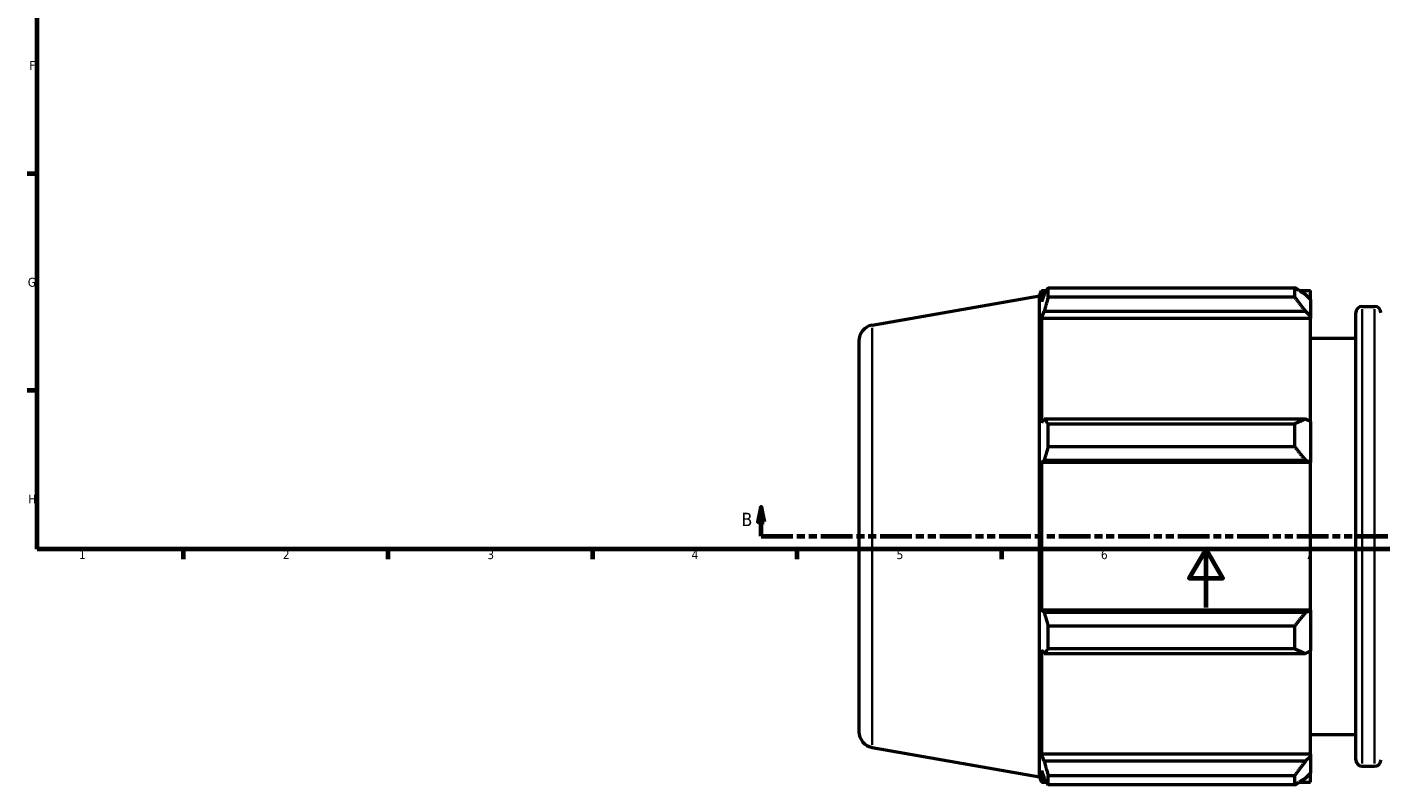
# Model space of a CAD drawing. Header units: millimetres. Extents: x -9 to 1277, y -434 to 883.
# Tile 2 of 8: x 17 to 480, y -61 to 199. Entities that reach past the tile are written whole.
import ezdxf

# ---------------------------------------------------------------- set-up
doc = ezdxf.new("R2010")
doc.units = ezdxf.units.MM
doc.linetypes.add('DOUBLE_DASH_CHAIN', pattern=[1.2403, 0.6614, -0.0827, 0.1654, -0.0827, 0.1654, -0.0827])
for name, color, linetype, lineweight in [('Border (ANSI)', 7, 'Continuous', 70), ('Section Line (ANSI)', 7, 'DOUBLE_DASH_CHAIN', 70), ('Visible (ANSI)', 7, 'Continuous', 50), ('Visible Narrow (ANSI)', 7, 'Continuous', 35)]:
    doc.layers.add(name, color=color, linetype=linetype, lineweight=lineweight)
doc.styles.add('Label Text (ANSI)', font='tahoma.ttf')
doc.styles.add('Note Text (ANSI)', font='tahoma.ttf')

# ---------------------------------------------------------------- blocks, each defined once
blk = doc.blocks.new('Borders Default Border')
at = {"layer": 'Border (ANSI)'}
for p, q in [((20, 148.5), (16.55, 148.5)), ((20, 74.25), (16.55, 74.25)), ((70.08, 20), (70.08, 16.55)), ((140.17, 20), (140.17, 16.55)), ((210.25, 20), (210.25, 16.55)), ((280.33, 20), (280.33, 16.55)), ((350.42, 20), (350.42, 16.55))]:
    blk.add_line(p, q, dxfattribs=at)
at = {"layer": 'Border (ANSI)', "flags": 128}
for points in [[(20, 20), (20, 574), (821, 574), (821, 20), (20, 20)], [(420.5, 0), (420.5, 20), (414.73, 10), (426.27, 10), (420.5, 20)]]:
    blk.add_lwpolyline(points, dxfattribs=at)
at = {"layer": 'Border (ANSI)', "char_height": 3.05, "attachment_point": 7, "style": 'Note Text (ANSI)'}
for s, insert in [('F', (17.29, 184.1)), ('G', (16.81, 109.79)), ('H', (16.97, 35.6)), ('1', (34.35, 16.55)), ('2', (104.2, 16.55)), ('3', (174.26, 16.49)), ('4', (244.23, 16.55)), ('5', (314.48, 16.49)), ('6', (384.49, 16.49)), ('7', (454.6, 16.55))]:
    blk.add_mtext(s, dxfattribs=dict(at, insert=insert))
blk = doc.blocks.new('2dTransSection0')
at = {"layer": 'Section Line (ANSI)', "linetype": 'Continuous'}
for p, q in [((268.09, 34.35), (267.09, 29.35)), ((268.09, 29.35), (268.09, 34.35)), ((269.09, 29.35), (268.09, 34.35)), ((267.09, 29.35), (269.09, 29.35)), ((268.09, 24.35), (268.09, 29.35)), ((268.09, 24.35), (278.87, 24.35))]:
    blk.add_line(p, q, dxfattribs=at)
at = {"layer": 'Section Line (ANSI)', "linetype": 'DOUBLE_DASH_CHAIN', "ltscale": 16.435152}
blk.add_line((268.09, 24.35), (890.41, 24.35), dxfattribs=at)
at = {"layer": 'Section Line (ANSI)', "linetype": 'Continuous', "flags": 128}
blk.add_lwpolyline([(269.09, 29.35), (268.09, 34.35), (267.09, 29.35), (269.09, 29.35)], dxfattribs=at)
at = {"layer": 'Section Line (ANSI)'}
blk.add_solid([(269.09, 29.35), (268.09, 34.35), (267.09, 29.35), (269.09, 29.35)], dxfattribs=at)
at = {"layer": 'Section Line (ANSI)', "insert": (261.34, 27.85), "char_height": 4.57, "attachment_point": 7, "style": 'Label Text (ANSI)'}
blk.add_mtext('B', dxfattribs=at)

msp = doc.modelspace()

# ---------------------------------------------------------------- linework, layer by layer
at = {"layer": 'Visible (ANSI)'}
for p, q in [((306.076, 96.649), (363.451, 106.766)), ((363.451, 106.766), (364.087, 108.513)), ((363.451, -58.07), (363.451, 106.766)), ((364.087, 108.513), (364.087, 104.618)), ((364.087, 108.513), (365.819, 108.513)), ((365.075, 107.207), (364.087, 104.618)), ((366.393, 106.229), (366.393, 109.502)), ((366.393, 109.502), (450.901, 109.502)), ((450.901, 106.229), (450.901, 109.502)), ((452.479, 108.513), (456.331, 108.513)), ((456.331, 105.481), (454.521, 107.207)), ((456.331, 105.481), (456.331, 108.513)), ((450.901, 106.229), (366.393, 106.229)), ((456.331, 105.481), (456.331, 99.806)), ((474.011, 103.083), (478.211, 103.083)), ((364.087, 99.003), (365.075, 101.412)), ((456.331, 99.003), (364.087, 99.003)), ((364.087, 99.003), (364.087, 63.211)), ((365.075, 101.412), (454.521, 101.412)), ((454.521, 101.412), (456.331, 99.806)), ((456.331, 99.806), (456.331, 99.003)), ((456.331, 63.629), (456.331, 99.003)), ((471.811, -52.187), (471.811, 100.883)), ((301.531, 91.233), (301.531, -42.537)), ((456.331, 92.223), (471.811, 92.223)), ((365.075, 64.465), (364.087, 63.211)), ((454.521, 64.465), (365.075, 64.465)), ((366.393, 54.992), (366.393, 62.893)), ((366.393, 62.893), (450.901, 62.893)), ((450.901, 54.992), (450.901, 62.893)), ((456.331, 63.629), (454.521, 64.465)), ((456.331, 63.629), (456.331, 49.929)), ((450.901, 54.992), (366.393, 54.992)), ((364.087, 49.657), (365.075, 50.473)), ((456.331, 49.657), (364.087, 49.657)), ((364.087, 49.657), (364.087, -0.961)), ((365.075, 50.473), (454.521, 50.473)), ((454.521, 50.473), (456.331, 49.929)), ((456.331, 49.929), (456.331, 49.657)), ((456.331, -0.961), (456.331, 49.657)), ((365.075, -1.777), (364.087, -0.961)), ((456.331, -0.961), (364.087, -0.961)), ((454.521, -1.777), (365.075, -1.777)), ((456.331, -1.233), (454.521, -1.777)), ((456.331, -0.961), (456.331, -1.233)), ((456.331, -1.233), (456.331, -14.933)), ((366.393, -6.296), (450.901, -6.296)), ((366.393, -14.196), (366.393, -6.296)), ((450.901, -14.196), (450.901, -6.296)), ((364.087, -14.515), (364.087, -50.307)), ((364.087, -14.515), (365.075, -15.769)), ((365.075, -15.769), (454.521, -15.769)), ((450.901, -14.196), (366.393, -14.196)), ((454.521, -15.769), (456.331, -14.933)), ((456.331, -50.307), (456.331, -14.933)), ((456.331, -43.527), (471.811, -43.527)), ((306.076, -47.953), (363.451, -58.07)), ((365.075, -52.715), (364.087, -50.307)), ((456.331, -50.307), (364.087, -50.307)), ((456.331, -50.307), (456.331, -51.11)), ((454.521, -52.715), (365.075, -52.715)), ((456.331, -51.11), (454.521, -52.715)), ((456.331, -51.11), (456.331, -56.785)), ((474.011, -54.387), (478.211, -54.387)), ((363.451, -58.07), (364.087, -59.817)), ((364.087, -55.922), (365.075, -58.511)), ((364.087, -55.922), (364.087, -59.817)), ((364.087, -59.817), (365.819, -59.817)), ((366.393, -60.806), (366.393, -57.533)), ((366.393, -57.533), (450.901, -57.533)), ((450.901, -60.806), (450.901, -57.533)), ((452.479, -59.817), (456.331, -59.817)), ((454.521, -58.511), (456.331, -56.785)), ((456.331, -59.817), (456.331, -56.785)), ((450.901, -60.806), (366.393, -60.806))]:
    msp.add_line(p, q, dxfattribs=at)
for centre, radius, start, end in [((474.011, 100.883), 2.2, 90, 180), ((478.211, 100.883), 2.2, 0, 90), ((307.031, 91.233), 5.5, 100, 180), ((307.031, -42.537), 5.5, 180, 260), ((474.011, -52.187), 2.2, 180, 270), ((478.211, -52.187), 2.2, 270, 0)]:
    msp.add_arc(centre, radius, start, end, dxfattribs=at)
for points, weights in [([(365.075, 107.207), (365.708, 108.331), (366.393, 109.502)], [1.00110913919, 1.00096305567, 1]), ([(454.521, 107.207), (452.784, 108.331), (450.901, 109.502)], [1.00629936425, 1.01205811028, 1.01701891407]), ([(366.393, 106.229), (365.708, 103.771), (365.075, 101.412)], [1, 1.00096305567, 1.00110913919]), ([(450.901, 106.229), (452.784, 103.771), (454.521, 101.412)], [1.01701891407, 1.01205811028, 1.00629936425]), ([(365.075, 64.465), (365.708, 63.695), (366.393, 62.893)], [1.00110913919, 1.00096305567, 1]), ([(454.521, 64.465), (452.784, 63.695), (450.901, 62.893)], [1.00629936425, 1.01205811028, 1.01701891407]), ([(366.393, 54.992), (365.708, 52.687), (365.075, 50.473)], [1, 1.00096305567, 1.00110913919]), ([(450.901, 54.992), (452.784, 52.687), (454.521, 50.473)], [1.01701891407, 1.01205811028, 1.00629936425]), ([(365.075, -1.777), (365.708, -3.99), (366.393, -6.296)], [1.00110913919, 1.00096305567, 1]), ([(454.521, -1.777), (452.784, -3.99), (450.901, -6.296)], [1.00629936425, 1.01205811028, 1.01701891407]), ([(366.393, -14.196), (365.708, -14.999), (365.075, -15.769)], [1, 1.00096305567, 1.00110913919]), ([(450.901, -14.196), (452.784, -14.999), (454.521, -15.769)], [1.01701891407, 1.01205811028, 1.00629936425]), ([(365.075, -52.715), (365.708, -55.075), (366.393, -57.533)], [1.00110913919, 1.00096305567, 1]), ([(454.521, -52.715), (452.784, -55.075), (450.901, -57.533)], [1.00629936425, 1.01205811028, 1.01701891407]), ([(366.393, -60.806), (365.708, -59.635), (365.075, -58.511)], [1, 1.00096305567, 1.00110913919]), ([(450.901, -60.806), (452.784, -59.635), (454.521, -58.511)], [1.01701891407, 1.01205811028, 1.00629936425])]:
    msp.add_rational_spline(points, weights, degree=2, dxfattribs=at)
at = {"layer": 'Visible Narrow (ANSI)'}
for p, q in [((474.011, 102.114), (474.011, -53.418)), ((478.211, -53.418), (478.211, 102.114)), ((306.076, -47.063), (306.076, 95.759))]:
    msp.add_line(p, q, dxfattribs=at)

# ---------------------------------------------------------------- block references
msp.add_blockref('Borders Default Border', (0, 0))
at = {"layer": 'Section Line (ANSI)'}
msp.add_blockref('2dTransSection0', (0, 0), dxfattribs=at)

doc.saveas('drawing.dxf')
